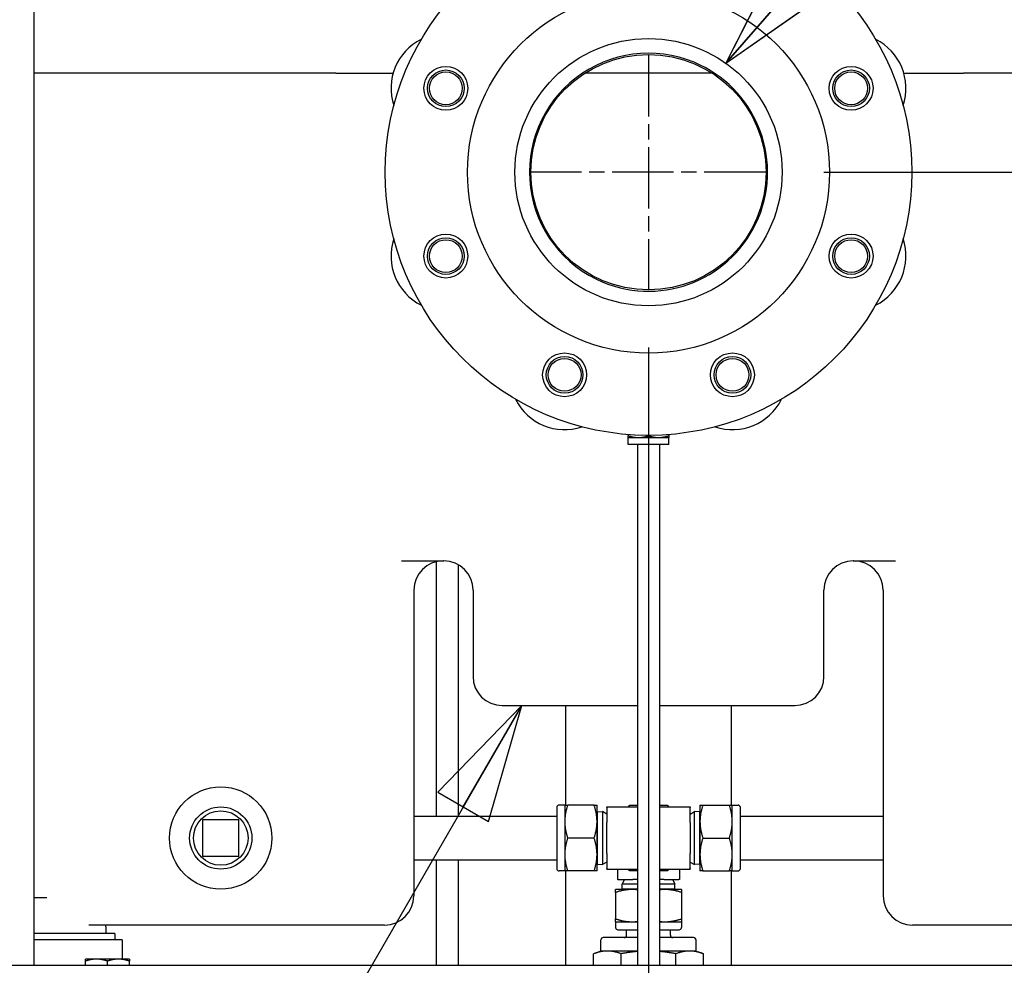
# Paper-space layout 'SHEET_1' of a CAD drawing. Header units: inches. Extents: x 4 to 540, y 12 to 340.
# Tile 19 of 116: x 73 to 90, y 115 to 132. Entities that reach past the tile are written whole.
import ezdxf

# ---------------------------------------------------------------- set-up
doc = ezdxf.new("R2010")
doc.units = ezdxf.units.IN
doc.header["$LTSCALE"] = 16
doc.header["$MEASUREMENT"] = 0
doc.linetypes.add('CHAIN', pattern=[0.7087, 0.4724, -0.0591, 0.1181, -0.0591])
doc.layers.get('0').update_dxf_attribs({"lineweight": 25})
doc.layers.get('DEFPOINTS').update_dxf_attribs({"lineweight": 25})
doc.layers.add('Center Mark(ANSI)', color=7, linetype='Continuous', lineweight=25)
doc.layers.add('DIMEN', color=7, linetype='Continuous', lineweight=25)
doc.styles.get("Standard").update_dxf_attribs({"font": 'arial.ttf'})
doc.dimstyles.new('DEFAULT-ANSI', dxfattribs={"dimscale": 16, "dimtxt": 0.125, "dimasz": 0.1875, "dimexe": 0.125, "dimexo": 0.0625, "dimgap": 0.031496, "dimtad": 0, "dimtih": 1, "dimtoh": 1, "dimrnd": 1e-08, "dimzin": 4, "dimdsep": 46, "dimtxsty": 'Standard', "dimblk": 'Filled-1', "dimcen": 0.09, "dimdle": 0.393701, "dimclrd": 256, "dimclre": 256, "dimclrt": 256, "dimadec": 0, "dimazin": 1, "dimtfac": 1.504, "dimtofl": 0, "dimtmove": 0, "dimatfit": 3, "dimldrblk": 'Filled-1', "dimfxl": 1, "dimtolj": 1, "dimtzin": 4, "dimlwd": 25, "dimlwe": 25, "dimarcsym": 0})
doc.dimstyles.new('DEFAULT-ANSI$7', dxfattribs={"dimscale": 16, "dimtxt": 0.125, "dimasz": 0.125, "dimexe": 0.125, "dimexo": 0.0625, "dimgap": 0.031496, "dimtad": 0, "dimtih": 1, "dimtoh": 1, "dimrnd": 1e-08, "dimzin": 4, "dimdsep": 46, "dimtxsty": 'Standard', "dimblk": 'Filled-1', "dimcen": 0.09, "dimdle": 0.393701, "dimclrd": 256, "dimclre": 256, "dimclrt": 256, "dimadec": 0, "dimazin": 1, "dimtfac": 1.504, "dimtofl": 0, "dimtmove": 0, "dimatfit": 3, "dimldrblk": 'Filled-1', "dimfxl": 1, "dimtolj": 1, "dimtzin": 4, "dimlwd": 25, "dimlwe": 25, "dimarcsym": 0})

# ---------------------------------------------------------------- blocks, each defined once
blk = doc.blocks.new('Filled-1')
at = {"color": 0}
for p, q in [((0, 0), (-1, 0.25)), ((-1, 0.25), (-1, -0.25)), ((-1, 0), (0, 0)), ((-1, -0.25), (0, 0))]:
    blk.add_line(p, q, dxfattribs=at)
at = {"color": 0, "flags": 128}
blk.add_lwpolyline([(-1, -0.25), (0, 0), (-1, 0.25), (-1, -0.25)], dxfattribs=at)
at = {"color": 0}
blk.add_solid([(-1, -0.25), (0, 0), (-1, 0.25), (-1, -0.25)], dxfattribs=at)
blk = doc.blocks.new('*D13')
at = {"layer": 'DEFPOINTS', "color": 0, "linetype": 'Continuous'}
for p in [(84.153, 126.951), (130.653, 102.969), (130.653, 96.669)]:
    blk.add_point(p, dxfattribs=at)
at = {"layer": 'DIMEN', "linetype": 'Continuous', "lineweight": 25}
for p, q in [((84.153, 125.951), (84.153, 94.669)), ((130.653, 101.969), (130.653, 94.669)), ((87.153, 96.669), (103.487, 96.669)), ((127.653, 96.669), (111.318, 96.669))]:
    blk.add_line(p, q, dxfattribs=at)
at = {"layer": 'DIMEN', "linetype": 'Continuous', "lineweight": 25, "xscale": 3, "yscale": 3, "zscale": 3, "rotation": 180}
blk.add_blockref('Filled-1', (84.153, 96.669), dxfattribs=at)
at = {"layer": 'DIMEN', "linetype": 'Continuous', "lineweight": 25, "xscale": 3, "yscale": 3, "zscale": 3}
blk.add_blockref('Filled-1', (130.653, 96.669), dxfattribs=at)
at = {"layer": 'DIMEN', "linetype": 'Continuous', "lineweight": 25, "insert": (103.991, 97.69), "char_height": 2, "attachment_point": 1}
blk.add_mtext('\\A1;46.50', dxfattribs=at)
blk = doc.blocks.new('*D17')
at = {"layer": 'DEFPOINTS', "color": 0, "linetype": 'Continuous'}
for p in [(86.153, 128.951), (144.511, 128.951), (130.653, 102.969)]:
    blk.add_point(p, dxfattribs=at)
at = {"layer": 'DIMEN', "linetype": 'Continuous', "lineweight": 25}
for p, q in [((87.153, 128.951), (146.511, 128.951)), ((144.511, 125.951), (144.511, 117.485)), ((144.511, 105.969), (144.511, 114.435)), ((131.653, 102.969), (146.511, 102.969))]:
    blk.add_line(p, q, dxfattribs=at)
at = {"layer": 'DIMEN', "linetype": 'Continuous', "lineweight": 25, "xscale": 3, "yscale": 3, "zscale": 3}
for p, rotation in [((144.511, 128.951), 90), ((144.511, 102.969), 270)]:
    blk.add_blockref('Filled-1', p, dxfattribs=dict(at, rotation=rotation))
at = {"layer": 'DIMEN', "linetype": 'Continuous', "lineweight": 25, "insert": (141.117, 116.981), "char_height": 2, "attachment_point": 1}
blk.add_mtext('\\A1;25.98', dxfattribs=at)
blk = doc.blocks.new('*D18')
at = {"layer": 'DEFPOINTS', "color": 0, "linetype": 'Continuous'}
for p in [(87.376, 151.891), (152.07, 151.891), (130.653, 102.969)]:
    blk.add_point(p, dxfattribs=at)
at = {"layer": 'DIMEN', "linetype": 'Continuous', "lineweight": 25}
for p, q in [((88.376, 151.891), (154.07, 151.891)), ((152.07, 148.891), (152.07, 128.955)), ((152.07, 105.969), (152.07, 125.905)), ((131.653, 102.969), (154.07, 102.969))]:
    blk.add_line(p, q, dxfattribs=at)
at = {"layer": 'DIMEN', "linetype": 'Continuous', "lineweight": 25, "xscale": 3, "yscale": 3, "zscale": 3}
for p, rotation in [((152.07, 151.891), 90), ((152.07, 102.969), 270)]:
    blk.add_blockref('Filled-1', p, dxfattribs=dict(at, rotation=rotation))
at = {"layer": 'DIMEN', "linetype": 'Continuous', "lineweight": 25, "insert": (148.666, 128.451), "char_height": 2, "attachment_point": 1}
blk.add_mtext('\\A1;48.92', dxfattribs=at)

psp = doc.layouts.new('SHEET_1')

# ---------------------------------------------------------------- linework, layer by layer
for p, q in [((73.653, 115.389), (73.653, 156.951)), ((78.81, 130.645), (73.653, 130.645)), ((78.81, 130.645), (79.787, 130.645)), ((85.24, 130.645), (83.065, 130.645)), ((88.518, 130.645), (89.44, 130.645)), ((89.44, 130.645), (89.541, 130.645)), ((95.061, 130.645), (89.541, 130.645)), ((83.808, 124.464), (83.808, 124.444)), ((83.808, 124.414), (83.98, 124.414)), ((83.808, 124.294), (83.808, 124.414)), ((83.98, 124.414), (84.325, 124.414)), ((84.153, 124.451), (84.153, 124.444)), ((84.325, 124.414), (84.498, 124.414)), ((84.498, 124.464), (84.498, 124.444)), ((84.498, 124.294), (84.498, 124.414)), ((84.498, 124.294), (83.808, 124.294)), ((83.965, 124.294), (83.965, 115.389)), ((84.34, 124.294), (84.34, 115.389)), ((79.93, 122.305), (80.653, 122.305)), ((80.524, 122.291), (80.524, 117.94)), ((80.899, 122.24), (80.899, 117.94)), ((87.653, 122.305), (88.376, 122.305)), ((80.14, 121.805), (80.14, 116.576)), ((81.153, 121.805), (81.153, 120.33)), ((87.153, 120.33), (87.153, 121.805)), ((88.165, 121.805), (88.165, 116.576)), ((81.653, 119.83), (83.965, 119.83)), ((82.739, 118.128), (82.739, 119.83)), ((84.34, 119.83), (86.653, 119.83)), ((85.567, 119.83), (85.567, 118.128)), ((82.583, 118.088), (82.583, 117.043)), ((82.721, 118.128), (82.623, 118.128)), ((82.721, 118.128), (82.721, 117.846)), ((83.223, 118.128), (82.771, 118.128)), ((83.273, 117.846), (83.273, 118.128)), ((83.273, 118), (83.28, 118.013)), ((83.28, 118.013), (83.368, 118.016)), ((83.28, 117.117), (83.28, 118.013)), ((83.368, 118.016), (83.368, 117.114)), ((83.443, 117.976), (83.368, 118.016)), ((83.443, 118.086), (83.443, 118.096)), ((83.443, 118.096), (83.965, 118.096)), ((83.443, 118.086), (83.443, 117.831)), ((84.34, 118.096), (84.863, 118.096)), ((84.863, 118.096), (84.863, 118.086)), ((84.863, 117.831), (84.863, 118.086)), ((84.863, 117.976), (84.938, 118.016)), ((84.938, 117.114), (84.938, 118.016)), ((85.025, 118.013), (84.938, 118.016)), ((85.025, 118.013), (85.025, 117.117)), ((85.033, 118), (85.025, 118.013)), ((85.033, 118.128), (85.033, 117.846)), ((85.083, 118.128), (85.535, 118.128)), ((85.585, 117.846), (85.585, 118.128)), ((85.585, 118.128), (85.683, 118.128)), ((85.723, 117.043), (85.723, 118.088)), ((76.53, 117.875), (76.53, 117.255)), ((77.15, 117.875), (76.53, 117.875)), ((77.15, 117.255), (77.15, 117.875)), ((80.14, 117.94), (82.583, 117.94)), ((82.721, 117.846), (82.721, 117.284)), ((83.273, 117.284), (83.273, 117.846)), ((85.033, 117.846), (85.033, 117.284)), ((85.585, 117.284), (85.585, 117.846)), ((85.723, 117.94), (88.165, 117.94)), ((83.443, 117.3), (83.443, 117.831)), ((84.863, 117.831), (84.863, 117.3)), ((83.223, 117.565), (82.771, 117.565)), ((85.083, 117.565), (85.535, 117.565)), ((76.53, 117.255), (77.15, 117.255)), ((80.14, 117.19), (82.583, 117.19)), ((80.524, 117.19), (80.524, 115.389)), ((80.899, 117.19), (80.899, 115.389)), ((82.721, 117.284), (82.721, 117.003)), ((83.273, 117.003), (83.273, 117.284)), ((83.443, 117.3), (83.443, 117.044)), ((84.863, 117.044), (84.863, 117.3)), ((85.033, 117.284), (85.033, 117.003)), ((85.585, 117.003), (85.585, 117.284)), ((85.723, 117.19), (88.165, 117.19)), ((82.721, 117.003), (82.623, 117.003)), ((82.739, 115.389), (82.739, 117.003)), ((83.223, 117.003), (82.771, 117.003)), ((83.273, 117.13), (83.28, 117.117)), ((83.28, 117.117), (83.368, 117.114)), ((83.443, 117.154), (83.368, 117.114)), ((83.443, 117.034), (83.443, 117.044)), ((83.443, 117.034), (83.965, 117.034)), ((83.621, 117.034), (83.621, 116.855)), ((84.34, 117.034), (84.863, 117.034)), ((84.684, 117.034), (84.684, 116.855)), ((84.863, 117.154), (84.938, 117.114)), ((84.863, 117.044), (84.863, 117.034)), ((85.025, 117.117), (84.938, 117.114)), ((85.033, 117.13), (85.025, 117.117)), ((85.083, 117.003), (85.535, 117.003)), ((85.567, 117.003), (85.567, 115.389)), ((85.585, 117.003), (85.683, 117.003)), ((83.631, 116.855), (83.621, 116.855)), ((83.631, 116.855), (83.887, 116.855)), ((83.742, 116.855), (83.702, 116.78)), ((83.965, 116.855), (83.887, 116.855)), ((84.418, 116.855), (84.34, 116.855)), ((84.418, 116.855), (84.674, 116.855)), ((84.564, 116.855), (84.604, 116.78)), ((84.684, 116.855), (84.674, 116.855)), ((83.871, 116.685), (83.59, 116.685)), ((83.702, 116.78), (83.965, 116.78)), ((83.704, 116.693), (83.702, 116.78)), ((83.965, 116.693), (83.704, 116.693)), ((83.718, 116.685), (83.704, 116.693)), ((83.965, 116.685), (83.871, 116.685)), ((84.34, 116.78), (84.604, 116.78)), ((84.601, 116.693), (84.34, 116.693)), ((84.434, 116.685), (84.34, 116.685)), ((84.715, 116.685), (84.434, 116.685)), ((84.588, 116.685), (84.601, 116.693)), ((84.601, 116.693), (84.604, 116.78)), ((73.866, 116.545), (73.653, 116.545)), ((83.59, 116.635), (83.59, 116.183)), ((84.715, 116.635), (84.715, 116.183)), ((79.64, 116.076), (74.583, 116.076)), ((74.877, 116.045), (74.877, 116.076)), ((74.877, 116.045), (74.877, 115.931)), ((83.59, 116.133), (83.871, 116.133)), ((83.59, 116.133), (83.59, 116.035)), ((83.63, 115.995), (83.965, 115.995)), ((83.778, 115.903), (83.778, 115.995)), ((83.871, 116.133), (83.965, 116.133)), ((84.34, 116.133), (84.434, 116.133)), ((84.34, 115.995), (84.675, 115.995)), ((84.434, 116.133), (84.715, 116.133)), ((84.528, 115.903), (84.528, 115.995)), ((84.715, 116.133), (84.715, 116.035)), ((93.723, 116.076), (88.665, 116.076)), ((75.028, 115.931), (73.653, 115.931)), ((75.153, 115.826), (73.653, 115.826)), ((75.028, 115.931), (75.028, 115.826)), ((75.153, 115.826), (75.153, 115.494)), ((83.34, 115.633), (83.34, 115.822)), ((83.965, 115.863), (83.38, 115.863)), ((84.925, 115.863), (84.34, 115.863)), ((84.965, 115.633), (84.965, 115.822)), ((74.715, 115.494), (74.528, 115.494)), ((75.09, 115.494), (74.715, 115.494)), ((75.278, 115.494), (75.09, 115.494)), ((83.34, 115.633), (83.215, 115.587)), ((83.215, 115.389), (83.215, 115.587)), ((83.449, 115.633), (83.34, 115.633)), ((83.965, 115.633), (83.449, 115.633)), ((83.684, 115.389), (83.684, 115.587)), ((84.856, 115.633), (84.34, 115.633)), ((84.622, 115.389), (84.622, 115.587)), ((84.965, 115.633), (84.856, 115.633)), ((84.965, 115.633), (85.091, 115.587)), ((85.091, 115.389), (85.091, 115.587)), ((37.841, 115.389), (130.465, 115.389)), ((74.528, 115.389), (74.528, 115.461)), ((74.903, 115.389), (74.903, 115.461)), ((75.278, 115.389), (75.278, 115.461))]:
    psp.add_line(p, q)
for centre, radius in [((84.153, 128.951), 4.5), ((84.153, 128.951), 3.094), ((84.153, 128.951), 2.285), ((84.153, 128.951), 2.013), ((80.688, 130.386), 0.375), ((80.688, 130.386), 0.313), ((80.688, 130.386), 0.281), ((87.617, 130.386), 0.375), ((87.617, 130.386), 0.313), ((87.617, 130.386), 0.281), ((80.688, 127.516), 0.375), ((80.688, 127.516), 0.313), ((80.688, 127.516), 0.281), ((87.617, 127.516), 0.375), ((87.617, 127.516), 0.313), ((87.617, 127.516), 0.281), ((82.718, 125.486), 0.375), ((82.718, 125.486), 0.313), ((82.718, 125.486), 0.281), ((85.588, 125.486), 0.375), ((85.588, 125.486), 0.313), ((85.588, 125.486), 0.281), ((76.84, 117.565), 0.875), ((76.84, 117.565), 0.532), ((76.84, 117.565), 0.466)]:
    psp.add_circle(centre, radius)
for centre, radius, start, end in [((80.688, 130.386), 0.937, 116.5254, 198.4746), ((87.617, 130.386), 0.937, 341.5254, 63.4746), ((84.153, 128.951), 2.035, 67.5, 247.5), ((84.153, 128.951), 2.035, 247.5, 67.5), ((80.688, 127.516), 0.937, 161.5254, 243.4746), ((87.617, 127.516), 0.937, 296.5254, 18.4746), ((82.718, 125.486), 0.937, 206.5254, 288.4746), ((85.588, 125.486), 0.937, 251.5254, 333.4746), ((80.64, 121.805), 0.5, 90, 180), ((80.653, 121.805), 0.5, 0, 90), ((87.653, 121.805), 0.5, 90, 180), ((87.665, 121.805), 0.5, 0, 90), ((81.653, 120.33), 0.5, 180, 270), ((86.653, 120.33), 0.5, 270, 0), ((82.623, 118.088), 0.04, 90, 180), ((85.683, 118.088), 0.04, 0, 90), ((82.623, 117.043), 0.04, 180, 270), ((85.683, 117.043), 0.04, 270, 0), ((79.64, 116.576), 0.5, 270, 0), ((88.665, 116.576), 0.5, 180, 270), ((83.63, 116.035), 0.04, 180, 270), ((84.675, 116.035), 0.04, 270, 0), ((83.38, 115.822), 0.0402, 90, 180), ((83.737, 115.903), 0.0402, 270, 0), ((84.568, 115.903), 0.0403, 180, 270), ((84.925, 115.822), 0.0403, 0, 90)]:
    psp.add_arc(centre, radius, start, end)
for points, weights in [([(83.808, 124.414), (83.808, 124.414), (83.808, 124.444)], [1, 1.0379548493, 1]), ([(83.808, 124.444), (83.9, 124.414), (83.98, 124.414)], [1, 1.0379548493, 1]), ([(83.98, 124.414), (84.06, 124.414), (84.153, 124.444)], [1, 1.0379548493, 1]), ([(84.153, 124.444), (84.245, 124.414), (84.325, 124.414)], [1, 1.0379548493, 1]), ([(84.325, 124.414), (84.405, 124.414), (84.498, 124.444)], [1, 1.0379548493, 1]), ([(84.498, 124.444), (84.498, 124.414), (84.498, 124.414)], [1, 1.0379548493, 1]), ([(82.721, 118.128), (82.721, 118.128), (82.771, 118.128)], [1, 1.0379548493, 1]), ([(82.771, 118.128), (82.721, 117.977), (82.721, 117.846)], [1, 1.0379548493, 1]), ([(83.223, 118.128), (83.273, 118.128), (83.273, 118.128)], [1, 1.0379548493, 1]), ([(83.273, 117.846), (83.273, 117.977), (83.223, 118.128)], [1, 1.0379548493, 1]), ([(83.81, 118.096), (83.819, 118.112), (83.828, 118.128)], [1.00692964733, 1.00385671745, 1]), ([(83.828, 118.128), (83.9, 118.128), (83.965, 118.128)], [1, 1.01530730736, 1.01826764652]), ([(84.34, 118.128), (84.406, 118.128), (84.478, 118.128)], [1.01826764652, 1.01530730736, 1]), ([(84.478, 118.128), (84.487, 118.112), (84.496, 118.096)], [1, 1.00385671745, 1.00692964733]), ([(85.083, 118.128), (85.033, 117.977), (85.033, 117.846)], [1, 1.0379548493, 1]), ([(85.033, 118.128), (85.033, 118.128), (85.083, 118.128)], [1, 1.0379548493, 1]), ([(85.585, 117.846), (85.585, 117.977), (85.535, 118.128)], [1, 1.0379548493, 1]), ([(85.535, 118.128), (85.585, 118.128), (85.585, 118.128)], [1, 1.0379548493, 1]), ([(82.721, 117.846), (82.721, 117.716), (82.771, 117.565)], [1, 1.0379548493, 1]), ([(83.223, 117.565), (83.273, 117.716), (83.273, 117.846)], [1, 1.0379548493, 1]), ([(85.033, 117.846), (85.033, 117.716), (85.083, 117.565)], [1, 1.0379548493, 1]), ([(85.535, 117.565), (85.585, 117.716), (85.585, 117.846)], [1, 1.0379548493, 1]), ([(82.771, 117.565), (82.721, 117.414), (82.721, 117.284)], [1, 1.0379548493, 1]), ([(83.273, 117.284), (83.273, 117.414), (83.223, 117.565)], [1, 1.0379548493, 1]), ([(85.083, 117.565), (85.033, 117.414), (85.033, 117.284)], [1, 1.0379548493, 1]), ([(85.585, 117.284), (85.585, 117.414), (85.535, 117.565)], [1, 1.0379548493, 1]), ([(82.721, 117.284), (82.721, 117.153), (82.771, 117.003)], [1, 1.0379548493, 1]), ([(83.223, 117.003), (83.273, 117.153), (83.273, 117.284)], [1, 1.0379548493, 1]), ([(85.033, 117.284), (85.033, 117.153), (85.083, 117.003)], [1, 1.0379548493, 1]), ([(85.535, 117.003), (85.585, 117.153), (85.585, 117.284)], [1, 1.0379548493, 1]), ([(82.771, 117.003), (82.721, 117.003), (82.721, 117.003)], [1, 1.0379548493, 1]), ([(83.273, 117.003), (83.273, 117.003), (83.223, 117.003)], [1, 1.0379548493, 1]), ([(83.828, 117.003), (83.819, 117.018), (83.81, 117.034)], [1, 1.00385671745, 1.00692964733]), ([(83.965, 117.003), (83.9, 117.003), (83.828, 117.003)], [1.01826764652, 1.01530730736, 1]), ([(84.478, 117.003), (84.406, 117.003), (84.34, 117.003)], [1, 1.01530730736, 1.01826764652]), ([(84.496, 117.034), (84.487, 117.018), (84.478, 117.003)], [1.00692964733, 1.00385671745, 1]), ([(85.083, 117.003), (85.033, 117.003), (85.033, 117.003)], [1, 1.0379548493, 1]), ([(85.585, 117.003), (85.585, 117.003), (85.535, 117.003)], [1, 1.0379548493, 1]), ([(83.59, 116.635), (83.59, 116.685), (83.59, 116.685)], [1, 1.0379548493, 1]), ([(83.871, 116.685), (83.741, 116.685), (83.59, 116.635)], [1, 1.0379548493, 1]), ([(83.965, 116.679), (83.918, 116.685), (83.871, 116.685)], [1.01720879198, 1.01318397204, 1]), ([(84.434, 116.685), (84.388, 116.685), (84.34, 116.679)], [1, 1.01318397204, 1.01720879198]), ([(84.715, 116.635), (84.565, 116.685), (84.434, 116.685)], [1, 1.0379548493, 1]), ([(84.715, 116.685), (84.715, 116.685), (84.715, 116.635)], [1, 1.0379548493, 1]), ([(83.59, 116.133), (83.59, 116.133), (83.59, 116.183)], [1, 1.0379548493, 1]), ([(83.59, 116.183), (83.741, 116.133), (83.871, 116.133)], [1, 1.0379548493, 1]), ([(84.434, 116.133), (84.565, 116.133), (84.715, 116.183)], [1, 1.0379548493, 1]), ([(84.715, 116.183), (84.715, 116.133), (84.715, 116.133)], [1, 1.0379548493, 1]), ([(83.871, 116.133), (83.918, 116.133), (83.965, 116.139)], [1, 1.01318397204, 1.01720879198]), ([(84.34, 116.139), (84.388, 116.133), (84.434, 116.133)], [1.01720879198, 1.01318397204, 1]), ([(74.528, 115.461), (74.528, 115.494), (74.528, 115.494)], [1, 1.0379548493, 1]), ([(74.715, 115.494), (74.628, 115.494), (74.528, 115.461)], [1, 1.0379548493, 1]), ([(74.903, 115.461), (74.802, 115.494), (74.715, 115.494)], [1, 1.0379548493, 1]), ([(75.09, 115.494), (75.003, 115.494), (74.903, 115.461)], [1, 1.0379548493, 1]), ([(75.278, 115.461), (75.177, 115.494), (75.09, 115.494)], [1, 1.0379548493, 1]), ([(75.278, 115.494), (75.278, 115.494), (75.278, 115.461)], [1, 1.0379548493, 1]), ([(83.449, 115.633), (83.34, 115.633), (83.215, 115.587)], [1, 1.0379548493, 1]), ([(83.684, 115.587), (83.558, 115.633), (83.449, 115.633)], [1, 1.0379548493, 1]), ([(83.965, 115.625), (83.833, 115.614), (83.684, 115.587)], [1.01844127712, 1.0221672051, 1]), ([(84.622, 115.587), (84.473, 115.614), (84.34, 115.625)], [1, 1.0221672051, 1.01844127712]), ([(84.856, 115.633), (84.748, 115.633), (84.622, 115.587)], [1, 1.0379548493, 1]), ([(85.091, 115.587), (84.965, 115.633), (84.856, 115.633)], [1, 1.0379548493, 1])]:
    psp.add_rational_spline(points, weights, degree=2)
at = {"layer": 'Center Mark(ANSI)', "linetype": 'CHAIN', "ltscale": 0.138781}
for p, q in [((84.153, 130.951), (84.153, 126.951)), ((86.153, 128.951), (82.153, 128.951))]:
    psp.add_line(p, q, dxfattribs=at)

# ---------------------------------------------------------------- dimensions: what is measured, and where the dimension line sits
at = {"layer": 'DIMEN', "linetype": 'Continuous', "lineweight": 25}
for base, p1, p2, angle, override, picture, middle in [((152.07, 151.891), (130.653, 102.969), (87.376, 151.891), 90, {"dimdec": 2, "dimtp": 0, "dimtm": 0, "dimtdec": 2, "dimatfit": 1}, '*D18', (152.07, 127.43)), ((144.511, 128.951), (130.653, 102.969), (86.153, 128.951), 90, {"dimdec": 2, "dimtp": 0, "dimtm": 0, "dimtdec": 2, "dimatfit": 1}, '*D17', (144.511, 115.96)), ((130.653, 96.669), (84.153, 126.951), (130.653, 102.969), 180, {"dimtih": 0, "dimtoh": 0, "dimdec": 2, "dimtp": 0, "dimtm": 0, "dimtdec": 2, "dimatfit": 1}, '*D13', (107.403, 96.669))]:
    dim = psp.add_linear_dim(base=base, p1=p1, p2=p2, angle=angle, dimstyle='DEFAULT-ANSI', override=override, dxfattribs=at)
    dim.commit()
    dim.dimension.update_dxf_attribs({"geometry": picture, "text_midpoint": middle, "dimtype": 160})

# ---------------------------------------------------------------- leaders
at = {"layer": 'DIMEN', "linetype": 'Continuous', "lineweight": 25, "annotation_type": 0, "has_hookline": 1}
for points, hookline_direction, text_width in [([(85.476, 130.814), (90.27, 136.347), (106.965, 141.388), (108.965, 141.388)], 0, 8.112), ([(81.987, 119.83), (77.794, 112.568), (67.945, 81.401), (65.945, 81.401)], 1, 13.966)]:
    psp.add_leader(points, dimstyle='DEFAULT-ANSI$7', override={"dimtad": 0}, dxfattribs=dict(at, hookline_direction=hookline_direction, text_width=text_width))

doc.saveas('drawing.dxf')
